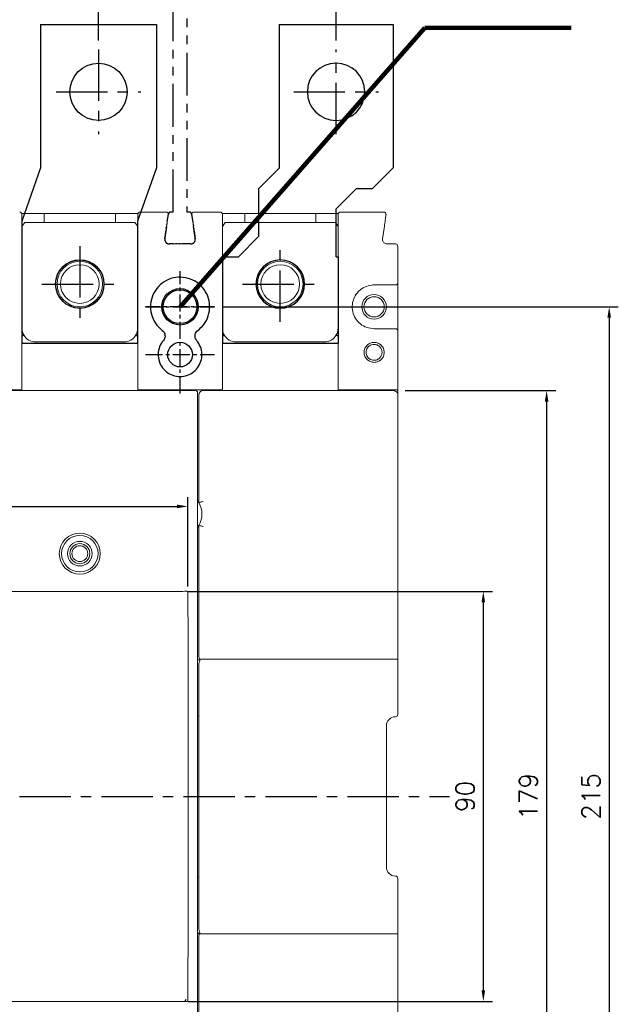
# Model space of a CAD drawing. Extents: x -2068 to 2710, y -907 to 1777.
# Tile 20 of 24: x -826 to -695, y 1328 to 1544. Entities that reach past the tile are written whole.
import ezdxf

# ---------------------------------------------------------------- set-up
doc = ezdxf.new("R2010")
doc.units = 0
doc.header["$LTSCALE"] = 3
doc.header["$MEASUREMENT"] = 0
doc.linetypes.add('CENTER', pattern=[2, 1.25, -0.25, 0.25, -0.25])
doc.linetypes.add('PHANTOM2', pattern=[1.25, 0.625, -0.125, 0.125, -0.125, 0.125, -0.125])
doc.layers.get('0').update_dxf_attribs({"linetype": 'CONTINUOUS'})
doc.layers.get('Defpoints').update_dxf_attribs({"linetype": 'CONTINUOUS'})
for name, color, linetype in [('ce', 4, 'CENTER'), ('cen', 1, 'CENTER'), ('di', 3, 'CONTINUOUS'), ('DIM', 3, 'CONTINUOUS'), ('dwg', 7, 'CONTINUOUS'), ('TOP', 7, 'CONTINUOUS')]:
    doc.layers.add(name, color=color, linetype=linetype)
doc.styles.add('KIM', font='ROMANS.shx', dxfattribs={"height": 5, "bigfont": 'GSG1.shx'})
doc.styles.get("Standard").update_dxf_attribs({"font": 'romans.shx', "height": 4, "bigfont": 'ghs.shx'})
doc.dimstyles.get("Standard").update_dxf_attribs({"dimtxt": 0.18, "dimasz": 0.18, "dimexe": 0.18, "dimexo": 0.0625, "dimgap": 0.09, "dimtad": 0, "dimtih": 1, "dimtoh": 1, "dimdec": 4, "dimzin": 0, "dimdsep": 46, "dimtxsty": 'Standard', "dimcen": 0.09, "dimadec": 0, "dimazin": 0, "dimtfac": 1, "dimtdec": 4, "dimtofl": 0, "dimtmove": 0, "dimatfit": 3, "dimfxl": 0, "dimtolj": 1, "dimtzin": 0, "dimarcsym": 0})
doc.dimstyles.new('STANDARD$0', dxfattribs={"dimtxt": 5, "dimasz": 5, "dimexe": 1, "dimexo": 2, "dimgap": 2, "dimtad": 1, "dimdec": 4, "dimzin": 12, "dimdsep": 46, "dimtxsty": 'KIM', "dimcen": -1, "dimdle": 0.1, "dimadec": 0, "dimazin": 0, "dimtfac": 1, "dimtdec": 4, "dimtmove": 0, "dimatfit": 3, "dimfxl": 0, "dimtolj": 1, "dimtzin": 0, "dimarcsym": 0})

# ---------------------------------------------------------------- blocks, each defined once
blk = doc.blocks.new('fsadfsafas')
at = {"layer": 'cen', "ltscale": 3}
for p, q in [((614, 610.86), (614, 629.46)), ((623.3, 620.16), (604.7, 620.16)), ((626.25, 569.66), (626.25, 586.26)), ((634.55, 577.96), (617.95, 577.96))]:
    blk.add_line(p, q, dxfattribs=at)
at = {"layer": 'dwg'}
for p, q in [((626.5, 634.96), (601.5, 634.96)), ((601.5, 634.96), (601.5, 603.46)), ((626.5, 634.96), (626.5, 603.41)), ((601.5, 603.46), (606, 598.96)), ((626.5, 603.41), (630.95, 598.96)), ((609.5, 598.96), (606, 598.96)), ((609.5, 598.96), (614, 594.46)), ((630.95, 588.46), (630.95, 598.96)), ((614, 583.96), (614, 594.46)), ((635.45, 583.96), (630.95, 588.46)), ((614, 583.96), (613.55, 583.96)), ((613.55, 583.96), (613.55, 564.96)), ((638.95, 583.96), (635.45, 583.96)), ((638.95, 583.96), (638.95, 564.96)), ((638.95, 564.96), (613.55, 564.96))]:
    blk.add_line(p, q, dxfattribs=at)
for centre, radius in [((614, 620.16), 6.3), ((626.25, 577.96), 5.3)]:
    blk.add_circle(centre, radius, dxfattribs=at)
blk = doc.blocks.new('fsadfadsfas')
at = {"layer": 'cen', "ltscale": 3}
for p, q in [((1428.96, 638.76), (1428.96, 655.36)), ((1437.26, 647.06), (1420.66, 647.06)), ((1424.86, 595.56), (1424.86, 614.16)), ((1434.16, 604.86), (1415.56, 604.86))]:
    blk.add_line(p, q, dxfattribs=at)
at = {"layer": 'dwg'}
for p, q in [((1416.26, 633.26), (1416.26, 660.06)), ((1441.66, 660.06), (1416.26, 660.06)), ((1441.66, 633.26), (1441.66, 660.06)), ((1412.16, 621.56), (1416.26, 633.26)), ((1437.56, 621.56), (1441.66, 633.26)), ((1412.16, 590.06), (1412.16, 621.56)), ((1437.56, 590.06), (1437.56, 621.56)), ((1437.56, 590.06), (1412.16, 590.06))]:
    blk.add_line(p, q, dxfattribs=at)
for centre, radius in [((1428.96, 647.06), 5.3), ((1424.86, 604.86), 6.3)]:
    blk.add_circle(centre, radius, dxfattribs=at)
blk = doc.blocks.new('*D14')
at = {"layer": 'Defpoints', "color": 0}
for p in [(-808.86, 1631.81), (-861.06, 1537.18), (-808.86, 1537.18)]:
    blk.add_point(p, dxfattribs=at)
at = {"layer": 'di'}
for p, q in [((-861.06, 1539.18), (-861.06, 1633.81)), ((-808.86, 1539.18), (-808.86, 1633.81)), ((-858.66, 1631.81), (-811.26, 1631.81))]:
    blk.add_line(p, q, dxfattribs=at)
for points in [[(-858.66, 1632.21), (-858.66, 1631.41), (-861.06, 1631.81)], [(-811.26, 1632.21), (-811.26, 1631.41), (-808.86, 1631.81)]]:
    blk.add_solid(points, dxfattribs=at)
at = {"layer": 'di', "insert": (-834.96, 1635.81), "char_height": 4, "attachment_point": 5}
blk.add_mtext('\\A1;52.2', dxfattribs=at)
blk = doc.blocks.new('*D15')
at = {"layer": 'Defpoints', "color": 0}
for p in [(-756.71, 1631.81), (-808.86, 1537.18), (-756.71, 1537.18)]:
    blk.add_point(p, dxfattribs=at)
at = {"layer": 'di'}
for p, q in [((-808.86, 1539.18), (-808.86, 1633.81)), ((-756.71, 1539.18), (-756.71, 1633.81)), ((-806.46, 1631.81), (-759.11, 1631.81))]:
    blk.add_line(p, q, dxfattribs=at)
for points in [[(-806.46, 1632.21), (-806.46, 1631.41), (-808.86, 1631.81)], [(-759.11, 1632.21), (-759.11, 1631.41), (-756.71, 1631.81)]]:
    blk.add_solid(points, dxfattribs=at)
at = {"layer": 'di', "insert": (-782.78, 1635.81), "char_height": 4, "attachment_point": 5}
blk.add_mtext('\\A1;52.2', dxfattribs=at)
blk = doc.blocks.new('*D45')
at = {"layer": 'Defpoints', "color": 0}
for p in [(-789.25, 1436.86), (-924.67, 1417.44), (-789.25, 1417.25)]:
    blk.add_point(p, dxfattribs=at)
at = {"layer": 'di'}
for p, q in [((-924.67, 1419.44), (-924.67, 1438.86)), ((-789.25, 1419.25), (-789.25, 1438.86)), ((-922.27, 1436.86), (-791.65, 1436.86))]:
    blk.add_line(p, q, dxfattribs=at)
for points in [[(-922.27, 1437.26), (-922.27, 1436.46), (-924.67, 1436.86)], [(-791.65, 1437.26), (-791.65, 1436.46), (-789.25, 1436.86)]]:
    blk.add_solid(points, dxfattribs=at)
at = {"layer": 'di', "insert": (-856.96, 1440.86), "char_height": 4, "attachment_point": 5}
blk.add_mtext('\\A1;136', dxfattribs=at)
blk = doc.blocks.new('*D110')
at = {"layer": 'Defpoints', "color": 0}
for p in [(-743.56, 1462.28), (-744.13, 1284.08), (-710.49, 1284.08)]:
    blk.add_point(p, dxfattribs=at)
at = {"layer": 'di'}
for p, q in [((-741.56, 1462.28), (-708.49, 1462.28)), ((-710.49, 1459.88), (-710.49, 1286.48)), ((-742.13, 1284.08), (-708.49, 1284.08))]:
    blk.add_line(p, q, dxfattribs=at)
for points in [[(-710.89, 1459.88), (-710.09, 1459.88), (-710.49, 1462.28)], [(-710.89, 1286.48), (-710.09, 1286.48), (-710.49, 1284.08)]]:
    blk.add_solid(points, dxfattribs=at)
at = {"layer": 'di', "insert": (-714.49, 1373.18), "char_height": 4, "attachment_point": 5, "rotation": 90}
blk.add_mtext('\\A1;179', dxfattribs=at)
blk = doc.blocks.new('*D111')
at = {"layer": 'Defpoints', "color": 0}
for p in [(-791.16, 1418.18), (-791.16, 1328.18), (-724.38, 1328.18)]:
    blk.add_point(p, dxfattribs=at)
at = {"layer": 'di'}
for p, q in [((-789.16, 1418.18), (-722.38, 1418.18)), ((-724.38, 1415.78), (-724.38, 1330.58)), ((-789.16, 1328.18), (-722.38, 1328.18))]:
    blk.add_line(p, q, dxfattribs=at)
for points in [[(-724.78, 1415.78), (-723.98, 1415.78), (-724.38, 1418.18)], [(-724.78, 1330.58), (-723.98, 1330.58), (-724.38, 1328.18)]]:
    blk.add_solid(points, dxfattribs=at)
at = {"layer": 'di', "insert": (-728.38, 1373.18), "char_height": 4, "attachment_point": 5, "rotation": 90}
blk.add_mtext('\\A1;90', dxfattribs=at)
blk = doc.blocks.new('*D109')
at = {"layer": 'Defpoints', "color": 0}
for p in [(-783.39, 1480.68), (-783.37, 1265.68), (-696.75, 1265.68)]:
    blk.add_point(p, dxfattribs=at)
at = {"layer": 'di'}
for p, q in [((-781.39, 1480.68), (-694.75, 1480.68)), ((-696.75, 1478.28), (-696.75, 1268.08)), ((-781.37, 1265.68), (-694.75, 1265.68))]:
    blk.add_line(p, q, dxfattribs=at)
for points in [[(-697.15, 1478.28), (-696.35, 1478.28), (-696.75, 1480.68)], [(-697.15, 1268.08), (-696.35, 1268.08), (-696.75, 1265.68)]]:
    blk.add_solid(points, dxfattribs=at)
at = {"layer": 'di', "insert": (-700.75, 1373.18), "char_height": 4, "attachment_point": 5, "rotation": 90}
blk.add_mtext('\\A1;215', dxfattribs=at)
blk = doc.blocks.new('ftuseduets')
at = {"layer": 'DIM', "color": 4, "linetype": 'PHANTOM2', "ltscale": 0.2}
for p, q in [((507.828, 171.36), (507.984, 172.446)), ((509.005, 172.446), (509.163, 171.361))]:
    blk.add_line(p, q, dxfattribs=at)
for centre, radius, start, end in [((508.083, 172.432), 0.1, 90, 171.87), ((508.907, 172.432), 0.1, 8.2422, 90), ((508.026, 171.332), 0.2, 171.87, 270), ((508.965, 171.332), 0.2, 270, 8.2422)]:
    blk.add_arc(centre, radius, start, end, dxfattribs=at)
at = {"layer": 'TOP', "color": 4, "linetype": 'PHANTOM2'}
for p, q in [((508.196, 172.532), (508.196, 194.532)), ((508.796, 194.532), (508.196, 194.532)), ((508.796, 194.532), (508.796, 172.532)), ((508.796, 186.258), (508.796, 186.863)), ((508.196, 186.056), (508.196, 185.45)), ((508.796, 185.45), (508.796, 186.056)), ((508.156, 185.032), (508.136, 185.032)), ((508.136, 185.032), (508.136, 184.965)), ((508.136, 184.958), (508.136, 184.936)), ((508.136, 184.928), (508.136, 184.906)), ((508.136, 184.899), (508.136, 184.832)), ((508.136, 184.632), (508.136, 184.832)), ((508.156, 184.832), (508.136, 184.832)), ((508.165, 185.032), (508.158, 185.032)), ((508.165, 184.832), (508.158, 184.832)), ((508.174, 185.032), (508.167, 185.032)), ((508.174, 184.832), (508.167, 184.832)), ((508.196, 185.032), (508.176, 185.032)), ((508.196, 184.832), (508.176, 184.832)), ((508.796, 185.032), (508.816, 185.032)), ((508.796, 184.832), (508.816, 184.832)), ((508.818, 185.032), (508.825, 185.032)), ((508.818, 184.832), (508.825, 184.832)), ((508.827, 185.032), (508.834, 185.032)), ((508.827, 184.832), (508.834, 184.832)), ((508.836, 185.032), (508.856, 185.032)), ((508.836, 184.832), (508.856, 184.832)), ((508.856, 185.032), (508.856, 184.965)), ((508.856, 184.958), (508.856, 184.936)), ((508.856, 184.928), (508.856, 184.906)), ((508.856, 184.899), (508.856, 184.832)), ((508.856, 184.632), (508.856, 184.832)), ((508.136, 184.543), (508.136, 184.61)), ((508.136, 184.454), (508.136, 184.521)), ((508.136, 184.232), (508.136, 184.432)), ((508.136, 184.232), (508.136, 184.165)), ((508.156, 184.232), (508.136, 184.232)), ((508.165, 184.232), (508.158, 184.232)), ((508.174, 184.232), (508.167, 184.232)), ((508.196, 184.232), (508.176, 184.232)), ((508.796, 184.232), (508.816, 184.232)), ((508.818, 184.232), (508.825, 184.232)), ((508.827, 184.232), (508.834, 184.232)), ((508.836, 184.232), (508.856, 184.232)), ((508.856, 184.543), (508.856, 184.61)), ((508.856, 184.454), (508.856, 184.521)), ((508.856, 184.232), (508.856, 184.432)), ((508.856, 184.232), (508.856, 184.165)), ((508.136, 184.158), (508.136, 184.136)), ((508.136, 184.128), (508.136, 184.106)), ((508.136, 184.099), (508.136, 184.032)), ((508.156, 184.032), (508.136, 184.032)), ((508.165, 184.032), (508.158, 184.032)), ((508.174, 184.032), (508.167, 184.032)), ((508.196, 184.032), (508.176, 184.032)), ((508.796, 184.032), (508.816, 184.032)), ((508.818, 184.032), (508.825, 184.032)), ((508.827, 184.032), (508.834, 184.032)), ((508.836, 184.032), (508.856, 184.032)), ((508.856, 184.158), (508.856, 184.136)), ((508.856, 184.128), (508.856, 184.106)), ((508.856, 184.099), (508.856, 184.032))]:
    blk.add_line(p, q, dxfattribs=at)
at = {"layer": 'TOP', "color": 4, "linetype": 'PHANTOM2', "ltscale": 0.2}
for p, q in [((508.196, 172.532), (508.083, 172.532)), ((508.907, 172.532), (508.796, 172.532)), ((508.833, 172.532), (508.796, 172.532)), ((508.85, 172.532), (508.838, 172.532)), ((508.867, 172.532), (508.854, 172.532)), ((508.907, 172.532), (508.871, 172.532)), ((508.965, 171.132), (508.026, 171.132))]:
    blk.add_line(p, q, dxfattribs=at)
blk = doc.blocks.new('123126')
at = {"layer": 'ce'}
blk.add_blockref('ftuseduets', (-1607.61, 1643.428), dxfattribs=at)

msp = doc.modelspace()

# ---------------------------------------------------------------- linework, layer by layer
at = {"color": 7, "linetype": 'Continuous', "lineweight": 15}
for p, q in [((-825.701, 1501.184), (-820.759, 1501.184)), ((-820.759, 1501.184), (-820.759, 1499.184)), ((-805.159, 1501.184), (-820.759, 1501.184)), ((-805.159, 1499.184), (-805.159, 1501.184)), ((-805.159, 1501.184), (-800.218, 1501.184)), ((-799.759, 1501.484), (-794.036, 1501.484)), ((-787.883, 1501.484), (-782.159, 1501.484)), ((-781.701, 1501.184), (-776.759, 1501.184)), ((-761.159, 1501.184), (-776.759, 1501.184)), ((-776.759, 1501.184), (-776.759, 1499.184)), ((-761.159, 1501.184), (-756.218, 1501.184)), ((-761.159, 1499.184), (-761.159, 1501.184)), ((-755.759, 1501.484), (-746.236, 1501.484)), ((-825.059, 1499.184), (-825.659, 1498.334)), ((-825.659, 1498.484), (-825.659, 1475.984)), ((-825.059, 1499.184), (-800.859, 1499.184)), ((-800.259, 1498.334), (-800.859, 1499.184)), ((-800.259, 1475.984), (-800.259, 1498.484)), ((-793.898, 1498.413), (-794.296, 1495.625)), ((-793.872, 1498.296), (-794.296, 1495.325)), ((-787.622, 1495.325), (-788.047, 1498.296)), ((-787.622, 1495.625), (-788.021, 1498.413)), ((-781.059, 1499.184), (-781.659, 1498.334)), ((-781.659, 1498.484), (-781.659, 1475.984)), ((-781.059, 1499.184), (-756.859, 1499.184)), ((-756.259, 1498.334), (-756.859, 1499.184)), ((-756.259, 1475.984), (-756.259, 1498.484)), ((-746.098, 1498.413), (-746.496, 1495.625)), ((-793.306, 1494.484), (-788.612, 1494.484)), ((-745.506, 1494.484), (-743.659, 1494.484)), ((-743.159, 1493.984), (-743.159, 1485.984)), ((-743.659, 1485.484), (-748.359, 1485.484)), ((-743.159, 1485.984), (-743.159, 1475.384)), ((-748.359, 1475.884), (-743.659, 1475.884)), ((-743.159, 1462.484), (-743.159, 1475.384)), ((-825.659, 1462.484), (-825.659, 1474.181)), ((-822.659, 1472.984), (-803.259, 1472.984)), ((-800.259, 1462.484), (-800.259, 1474.181)), ((-781.659, 1462.484), (-781.659, 1474.181)), ((-778.659, 1472.984), (-759.259, 1472.984)), ((-778.659, 1472.984), (-759.259, 1472.984)), ((-756.259, 1462.484), (-756.259, 1474.181)), ((-926.459, 1462.284), (-787.459, 1462.284)), ((-844.259, 1462.484), (-825.659, 1462.484)), ((-800.259, 1462.484), (-781.659, 1462.484)), ((-787.159, 1461.984), (-787.159, 1461.719)), ((-787.159, 1461.719), (-787.159, 1284.649)), ((-785.859, 1462.284), (-744.159, 1462.284)), ((-756.259, 1462.484), (-743.159, 1462.484)), ((-743.159, 1461.282), (-743.159, 1462.484)), ((-786.859, 1460.841), (-786.859, 1461.282)), ((-786.859, 1437.68), (-786.859, 1460.841)), ((-743.159, 1461.282), (-743.159, 1461.018)), ((-743.159, 1461.018), (-743.159, 1404.55)), ((-786.859, 1437.68), (-787.159, 1438.117)), ((-787.159, 1432.251), (-786.859, 1432.688)), ((-786.859, 1404.727), (-786.859, 1432.688)), ((-831.059, 1418.184), (-791.159, 1418.184)), ((-786.581, 1403.184), (-787.159, 1403.184)), ((-786.859, 1404.338), (-786.859, 1404.727)), ((-786.859, 1404.073), (-786.859, 1404.338)), ((-786.662, 1403.339), (-743.159, 1403.339)), ((-743.159, 1404.55), (-743.159, 1404.338)), ((-743.159, 1404.338), (-743.159, 1402.341)), ((-786.859, 1344.184), (-786.859, 1402.184)), ((-743.159, 1402.341), (-743.159, 1391.184)), ((-786.859, 1390.884), (-787.159, 1390.884)), ((-745.659, 1388.684), (-745.659, 1357.684)), ((-789.159, 1382.451), (-789.159, 1363.918)), ((-786.859, 1355.484), (-787.159, 1355.484)), ((-743.159, 1355.184), (-743.159, 1344.027)), ((-786.581, 1343.184), (-787.159, 1343.184)), ((-743.159, 1343.029), (-787.159, 1343.029)), ((-743.159, 1344.027), (-743.159, 1342.03)), ((-786.859, 1342.03), (-786.859, 1342.295)), ((-786.859, 1341.641), (-786.859, 1342.03)), ((-786.859, 1285.527), (-786.859, 1341.641)), ((-743.159, 1342.03), (-743.159, 1341.818)), ((-743.159, 1341.818), (-743.159, 1285.35)), ((-831.059, 1328.184), (-791.159, 1328.184))]:
    msp.add_line(p, q, dxfattribs=at)
at = {"color": 7, "linetype": 'Continuous', "lineweight": 15, "flags": 128}
msp.add_lwpolyline([(-793.541, 1500.613), (-793.537, 1500.72), (-793.554, 1500.817)], dxfattribs=at)
at = {"color": 7, "linetype": 'Continuous', "lineweight": 15}
for centre, radius in [((-812.959, 1485.684), 5.35), ((-812.959, 1485.684), 5), ((-812.959, 1485.684), 4.25), ((-768.959, 1485.684), 5.35), ((-768.959, 1485.684), 5), ((-768.959, 1485.684), 4.25), ((-748.359, 1480.684), 2.7), ((-748.359, 1480.684), 2.225), ((-812.959, 1426.484), 4.5), ((-812.959, 1426.484), 4), ((-812.959, 1426.484), 2.7), ((-812.959, 1426.484), 2.2), ((-812.959, 1426.484), 1.75)]:
    msp.add_circle(centre, radius, dxfattribs=at)
for centre, radius in [((-790.959, 1480.684), 4), ((-790.959, 1480.684), 3.7), ((-790.959, 1470.184), 2.7)]:
    msp.add_circle(centre, radius)
for centre, radius, start, end in [((-826.159, 1500.984), 0.5, 0, 90), ((-799.759, 1500.984), 0.5, 90, 180), ((-794.036, 1500.984), 0.5, 351.8699, 90), ((-787.883, 1500.984), 0.5, 90, 188.1301), ((-787.883, 1500.684), 0.5, 149.25665, 188.1301), ((-782.159, 1500.984), 0.5, 0, 90), ((-755.759, 1500.984), 0.5, 90, 180), ((-746.236, 1500.984), 0.5, 351.8699, 90), ((-743.659, 1493.984), 0.5, 0, 90), ((-743.659, 1485.984), 0.5, 270, 0), ((-822.659, 1475.984), 3, 209.73773, 270), ((-803.259, 1475.984), 3, 270, 330.26227), ((-778.659, 1475.984), 3, 209.73773, 270), ((-778.659, 1475.984), 3, 209.73773, 270), ((-759.259, 1475.984), 3, 270, 330.26227), ((-759.259, 1475.984), 3, 270, 329.88045), ((-790.959, 1435.184), 4.8, 328.66779, 31.33221), ((-785.859, 1402.184), 1, 170.96169, 180), ((-743.659, 1388.684), 2, 90, 180), ((-743.659, 1391.184), 0.5, 270, 0), ((-743.659, 1357.684), 2, 180, 270), ((-743.659, 1355.184), 0.5, 0, 90), ((-785.859, 1344.184), 1, 180, 189.03831), ((-790.159, 1328.684), 0.5, 270, 0)]:
    msp.add_arc(centre, radius, start, end, dxfattribs=at)
for centre, major_axis, ratio, start_param, end_param in [((-787.459, 1461.984), (0, 0.301), 0.9982744, 4.712389, 6.2831853), ((-785.859, 1461.282), (0, -1.002), 0.9982744, 3.1415927, 4.712389), ((-744.159, 1461.282), (0, -1.002), 0.9982744, 1.5707963, 3.1415927), ((-791.159, 1418.889), (4, 0), 0.176327, 4.712389, 5.1164047), ((-791.159, 1327.479), (4, 0), 0.176327, 1.1667806, 1.5707963)]:
    msp.add_ellipse(centre, major_axis=major_axis, ratio=ratio, start_param=start_param, end_param=end_param, dxfattribs=at)
for points, knots in [([(-825.659, 1500.984), (-825.659, 1500.956), (-825.659, 1500.9), (-825.659, 1500.461), (-825.659, 1499.817), (-825.659, 1499.115), (-825.659, 1498.659), (-825.659, 1498.484)], [0, 0, 0, 0, 0.2178729, 0.4357917, 0.6524092, 0.8666222, 1, 1, 1, 1]), ([(-800.259, 1498.484), (-800.259, 1498.763), (-800.259, 1499.32), (-800.259, 1500.064), (-800.259, 1500.629), (-800.259, 1500.938), (-800.259, 1500.971), (-800.259, 1500.984)], [0, 0, 0, 0, 0.2116692, 0.4233033, 0.6359511, 0.850839, 1, 1, 1, 1]), ([(-793.541, 1500.913), (-793.545, 1500.886), (-793.552, 1500.832), (-793.613, 1500.41), (-793.702, 1499.788), (-793.802, 1499.084), (-793.87, 1498.61), (-793.898, 1498.413)], [0, 0, 0, 0, 0.21175, 0.4235127, 0.6352042, 0.8481868, 1, 1, 1, 1]), ([(-788.021, 1498.413), (-788.061, 1498.695), (-788.141, 1499.257), (-788.249, 1500.009), (-788.329, 1500.574), (-788.372, 1500.871), (-788.376, 1500.901), (-788.378, 1500.913)], [0, 0, 0, 0, 0.2162173, 0.4325032, 0.6470846, 0.859614, 1, 1, 1, 1]), ([(-781.659, 1500.984), (-781.659, 1500.956), (-781.659, 1500.9), (-781.659, 1500.461), (-781.659, 1499.817), (-781.659, 1499.115), (-781.659, 1498.659), (-781.659, 1498.484)], [0, 0, 0, 0, 0.2178729, 0.4357917, 0.6524092, 0.8666222, 1, 1, 1, 1]), ([(-756.259, 1498.484), (-756.259, 1498.764), (-756.259, 1499.324), (-756.259, 1500.071), (-756.259, 1500.636), (-756.259, 1500.94), (-756.259, 1500.971), (-756.259, 1500.984)], [0, 0, 0, 0, 0.2132673, 0.4265184, 0.6402532, 0.85505, 1, 1, 1, 1]), ([(-745.741, 1500.913), (-745.745, 1500.886), (-745.753, 1500.83), (-745.814, 1500.402), (-745.904, 1499.769), (-746.005, 1499.066), (-746.072, 1498.598), (-746.098, 1498.413)], [0, 0, 0, 0, 0.213191, 0.4263131, 0.6411484, 0.857945, 1, 1, 1, 1]), ([(-794.296, 1495.625), (-794.301, 1495.513), (-794.311, 1495.287), (-794.183, 1494.967), (-793.965, 1494.708), (-793.662, 1494.522), (-793.428, 1494.497), (-793.306, 1494.484)], [0, 0, 0, 0, 0.1964019, 0.3928596, 0.5895789, 0.7867316, 1, 1, 1, 1]), ([(-788.612, 1494.484), (-788.5, 1494.495), (-788.275, 1494.517), (-787.975, 1494.69), (-787.749, 1494.944), (-787.609, 1495.27), (-787.618, 1495.504), (-787.622, 1495.625)], [0, 0, 0, 0, 0.197338, 0.3946946, 0.5920238, 0.7890438, 1, 1, 1, 1]), ([(-746.496, 1495.625), (-746.501, 1495.513), (-746.511, 1495.287), (-746.383, 1494.966), (-746.164, 1494.707), (-745.861, 1494.522), (-745.628, 1494.497), (-745.506, 1494.484)], [0, 0, 0, 0, 0.1964516, 0.3929378, 0.5895543, 0.7864782, 1, 1, 1, 1]), ([(-748.359, 1485.484), (-748.534, 1485.478), (-749.245, 1485.454), (-750.473, 1485.093), (-751.813, 1484.149), (-752.764, 1482.812), (-753.22, 1481.236), (-753.129, 1479.598), (-752.501, 1478.079), (-751.408, 1476.865), (-749.974, 1476.042), (-748.897, 1475.937), (-748.359, 1475.884)], [0, 0, 0, 0, 0.0349025, 0.1422145, 0.2496425, 0.356878, 0.4640098, 0.5713242, 0.6787557, 0.7859578, 0.8929776, 1, 1, 1, 1]), ([(-825.659, 1475.984), (-825.63, 1475.648), (-825.585, 1475.124), (-825.349, 1474.661), (-825.264, 1474.496)], [0, 0, 0, 0, 0.6425452, 1, 1, 1, 1]), ([(-825.63, 1474.265), (-825.583, 1474.292), (-825.488, 1474.348), (-825.371, 1474.419), (-825.291, 1474.471), (-825.266, 1474.491), (-825.264, 1474.495), (-825.264, 1474.496), (-825.264, 1474.496)], [0, 0, 0, 0, 0.234755, 0.4695132, 0.7043524, 0.9393996, 0.9791704, 1, 1, 1, 1]), ([(-800.654, 1474.496), (-800.57, 1474.661), (-800.333, 1475.124), (-800.288, 1475.648), (-800.259, 1475.984)], [0, 0, 0, 0, 0.3574542, 1, 1, 1, 1]), ([(-800.288, 1474.265), (-800.336, 1474.292), (-800.431, 1474.348), (-800.547, 1474.419), (-800.628, 1474.471), (-800.652, 1474.491), (-800.655, 1474.495), (-800.654, 1474.496), (-800.654, 1474.496)], [0, 0, 0, 0, 0.234755, 0.4695132, 0.7043523, 0.9393996, 0.9791703, 1, 1, 1, 1]), ([(-781.659, 1475.984), (-781.63, 1475.648), (-781.585, 1475.124), (-781.349, 1474.661), (-781.264, 1474.496)], [0, 0, 0, 0, 0.64254503, 1, 1, 1, 1]), ([(-781.63, 1474.265), (-781.583, 1474.292), (-781.488, 1474.348), (-781.371, 1474.419), (-781.291, 1474.471), (-781.266, 1474.491), (-781.264, 1474.495), (-781.264, 1474.496), (-781.264, 1474.496)], [0, 0, 0, 0, 0.2347519, 0.4695113, 0.7043517, 0.9393991, 0.9791702, 1, 1, 1, 1]), ([(-756.664, 1474.479), (-756.577, 1474.648), (-756.334, 1475.116), (-756.289, 1475.646), (-756.259, 1475.984)], [0, 0, 0, 0, 0.36225458, 1, 1, 1, 1]), ([(-756.28, 1474.24), (-756.328, 1474.268), (-756.423, 1474.324), (-756.544, 1474.397), (-756.629, 1474.451), (-756.66, 1474.473), (-756.664, 1474.478), (-756.664, 1474.478), (-756.664, 1474.479)], [0, 0, 0, 0, 0.2283818, 0.4567577, 0.6851818, 0.9136991, 0.9759692, 1, 1, 1, 1]), ([(-756.654, 1474.496), (-756.57, 1474.661), (-756.333, 1475.124), (-756.288, 1475.648), (-756.259, 1475.984)], [0, 0, 0, 0, 0.3574542, 1, 1, 1, 1]), ([(-743.159, 1475.384), (-743.163, 1475.43), (-743.171, 1475.522), (-743.232, 1475.656), (-743.339, 1475.783), (-743.49, 1475.865), (-743.605, 1475.884), (-743.658, 1475.884), (-743.659, 1475.884)], [0, 0, 0, 0, 0.1488778, 0.2971634, 0.4986416, 0.7654615, 0.9951413, 1, 1, 1, 1]), ([(-825.659, 1474.181), (-825.659, 1474.192), (-825.658, 1474.213), (-825.652, 1474.239), (-825.641, 1474.257), (-825.633, 1474.262), (-825.63, 1474.265)], [0, 0, 0, 0, 0.3460913, 0.6945292, 0.8684999, 1, 1, 1, 1]), ([(-800.288, 1474.265), (-800.285, 1474.262), (-800.275, 1474.255), (-800.265, 1474.234), (-800.26, 1474.208), (-800.259, 1474.189), (-800.259, 1474.181)], [0, 0, 0, 0, 0.1590471, 0.3666058, 0.7492402, 1, 1, 1, 1]), ([(-781.659, 1474.181), (-781.659, 1474.192), (-781.658, 1474.213), (-781.652, 1474.239), (-781.641, 1474.257), (-781.633, 1474.262), (-781.63, 1474.265)], [0, 0, 0, 0, 0.3460861, 0.6945049, 0.8684716, 1, 1, 1, 1]), ([(-756.28, 1474.24), (-756.277, 1474.237), (-756.27, 1474.232), (-756.263, 1474.217), (-756.26, 1474.199), (-756.259, 1474.186), (-756.259, 1474.181)], [0, 0, 0, 0, 0.1691133, 0.3857836, 0.7905072, 1, 1, 1, 1]), ([(-746.136, 1470.684), (-746.17, 1470.397), (-746.239, 1469.823), (-746.747, 1469.089), (-747.481, 1468.607), (-748.348, 1468.43), (-749.214, 1468.606), (-749.954, 1469.088), (-750.442, 1469.823), (-750.621, 1470.686), (-750.442, 1471.548), (-749.953, 1472.28), (-749.214, 1472.762), (-748.347, 1472.938), (-747.479, 1472.761), (-746.746, 1472.278), (-746.238, 1471.545), (-746.17, 1470.971), (-746.136, 1470.684)], [0, 0, 0, 0, 0.0622496, 0.1246643, 0.1872873, 0.2500223, 0.3127178, 0.375258, 0.4377339, 0.5001513, 0.5624055, 0.6247436, 0.6873231, 0.7500634, 0.8128156, 0.8754149, 0.9377794, 1, 1, 1, 1]), ([(-746.609, 1470.684), (-746.631, 1470.895), (-746.664, 1471.225), (-746.876, 1471.636), (-747.132, 1471.957), (-747.472, 1472.214), (-747.836, 1472.366), (-748.098, 1472.419), (-748.262, 1472.432), (-748.427, 1472.437), (-748.74, 1472.411), (-749.133, 1472.277), (-749.514, 1472.02), (-749.816, 1471.692), (-750.049, 1471.236), (-750.141, 1470.686), (-750.05, 1470.134), (-749.817, 1469.677), (-749.515, 1469.349), (-749.134, 1469.091), (-748.74, 1468.958), (-748.293, 1468.92), (-747.898, 1468.976), (-747.473, 1469.153), (-747.133, 1469.41), (-746.877, 1469.732), (-746.665, 1470.142), (-746.631, 1470.473), (-746.609, 1470.684)], [0, 0, 0, 0, 0.0573022, 0.0898264, 0.1248558, 0.1692265, 0.2048979, 0.2318434, 0.2420427, 0.2500512, 0.2769366, 0.3274705, 0.3617141, 0.4018752, 0.447939, 0.49989, 0.5519609, 0.5981194, 0.6383491, 0.6726365, 0.723179, 0.7499703, 0.7950197, 0.8306899, 0.8750551, 0.9100942, 0.9426361, 1, 1, 1, 1]), ([(-786.859, 1437.68), (-786.849, 1437.683), (-786.828, 1437.689), (-786.665, 1437.734), (-786.423, 1437.8), (-786.143, 1437.874), (-785.947, 1437.924), (-785.862, 1437.946), (-785.859, 1437.946)], [0, 0, 0, 0, 0.205376, 0.4106314, 0.6194119, 0.8354111, 0.9942422, 1, 1, 1, 1]), ([(-786.859, 1432.688), (-786.849, 1432.685), (-786.828, 1432.679), (-786.665, 1432.634), (-786.423, 1432.568), (-786.143, 1432.494), (-785.947, 1432.444), (-785.862, 1432.423), (-785.859, 1432.422)], [0, 0, 0, 0, 0.2053757, 0.4106312, 0.6194116, 0.8354112, 0.9942422, 1, 1, 1, 1]), ([(-789.587, 1418.241), (-789.54, 1418.24), (-789.458, 1418.238), (-789.357, 1418.188), (-789.291, 1418.121), (-789.257, 1418.047), (-789.253, 1417.997), (-789.252, 1417.978)], [0, 0, 0, 0, 0.2994204, 0.5263949, 0.7070068, 0.8887843, 1, 1, 1, 1]), ([(-789.252, 1417.978), (-789.233, 1415.409), (-789.145, 1403.566), (-789.153, 1391.724), (-789.159, 1382.451)], [0, 0, 0, 0, 0.216992, 1, 1, 1, 1]), ([(-786.581, 1403.184), (-786.686, 1403.382), (-786.835, 1403.665), (-786.854, 1403.98), (-786.859, 1404.073)], [0, 0, 0, 0, 0.7025256, 1, 1, 1, 1]), ([(-786.847, 1402.341), (-786.803, 1402.482), (-786.716, 1402.763), (-786.626, 1403.044), (-786.581, 1403.184)], [0, 0, 0, 0, 0.4999099, 1, 1, 1, 1]), ([(-789.159, 1363.918), (-789.159, 1361.251), (-789.156, 1349.408), (-789.21, 1337.566), (-789.252, 1328.39)], [0, 0, 0, 0, 0.2251735, 1, 1, 1, 1]), ([(-786.859, 1342.295), (-786.841, 1342.465), (-786.808, 1342.781), (-786.653, 1343.057), (-786.581, 1343.184)], [0, 0, 0, 0, 0.5400621, 1, 1, 1, 1]), ([(-786.581, 1343.184), (-786.608, 1343.282), (-786.684, 1343.565), (-786.783, 1343.844), (-786.847, 1344.027)], [0, 0, 0, 0, 0.3462656, 1, 1, 1, 1]), ([(-789.252, 1328.39), (-789.254, 1328.363), (-789.259, 1328.311), (-789.297, 1328.242), (-789.358, 1328.18), (-789.456, 1328.13), (-789.539, 1328.128), (-789.587, 1328.127)], [0, 0, 0, 0, 0.1543866, 0.3086003, 0.466366, 0.6970709, 1, 1, 1, 1])]:
    msp.add_open_spline(points, degree=3, knots=knots, dxfattribs=at)
for points, knots in [([(-787.068, 1475.478), (-786.6, 1475.893), (-785.589, 1476.79), (-784.649, 1478.693), (-784.337, 1480.881), (-784.777, 1483.063), (-785.911, 1484.973), (-787.609, 1486.397), (-789.679, 1487.182), (-791.897, 1487.242), (-794.014, 1486.562), (-795.784, 1485.222), (-797.009, 1483.379), (-797.562, 1481.232), (-797.366, 1479.027), (-796.479, 1476.964), (-795.394, 1475.973), (-794.851, 1475.478)], [0, 0, 0, 0, 0.0576455, 0.1246599, 0.1917276, 0.2592147, 0.3268307, 0.3940899, 0.4611735, 0.5282591, 0.5958477, 0.6633841, 0.7305035, 0.797489, 0.8648338, 0.9324162, 1, 1, 1, 1]), ([(-794.851, 1475.478), (-794.743, 1475.382), (-794.509, 1475.174), (-794.291, 1474.731), (-794.223, 1474.227), (-794.318, 1473.718), (-794.512, 1473.441), (-794.609, 1473.302)], [0, 0, 0, 0, 0.1767702, 0.3824571, 0.5882182, 0.7941418, 1, 1, 1, 1]), ([(-787.31, 1473.302), (-787.394, 1473.419), (-787.577, 1473.674), (-787.692, 1474.152), (-787.648, 1474.66), (-787.443, 1475.136), (-787.193, 1475.364), (-787.068, 1475.478)], [0, 0, 0, 0, 0.1762349, 0.3819524, 0.5878501, 0.7939744, 1, 1, 1, 1]), ([(-794.609, 1473.302), (-794.781, 1473.077), (-795.279, 1472.427), (-795.756, 1471.124), (-795.802, 1469.488), (-795.297, 1467.923), (-794.306, 1466.616), (-792.94, 1465.712), (-791.352, 1465.308), (-789.717, 1465.452), (-788.221, 1466.13), (-787.036, 1467.263), (-786.29, 1468.723), (-786.075, 1470.342), (-786.38, 1471.969), (-787, 1472.858), (-787.31, 1473.302)], [0, 0, 0, 0, 0.0389932, 0.1127209, 0.1865914, 0.2607106, 0.334796, 0.4086203, 0.4823615, 0.5563266, 0.6304755, 0.7044802, 0.7782374, 0.8520288, 0.9260134, 1, 1, 1, 1])]:
    msp.add_open_spline(points, degree=3, knots=knots)
at = {"layer": 'cen'}
for p, q in [((-790.959, 1461.652), (-790.959, 1488.514)), ((-783.373, 1480.684), (-798.545, 1480.684)), ((-798.545, 1480.684), (-783.373, 1480.684)), ((-798.545, 1470.184), (-783.373, 1470.184))]:
    msp.add_line(p, q, dxfattribs=at)
at = {"layer": 'cen', "ltscale": 3}
msp.add_line((-934.206, 1373.184), (-731.786, 1373.184), dxfattribs=at)

# ---------------------------------------------------------------- block references
at = {"layer": 'di', "xscale": 5, "yscale": 5, "zscale": 5}
msp.add_blockref('123126', (4704.614, -7578.318), dxfattribs=at)
at = {"layer": 'di', "rotation": 180}
msp.add_blockref('fsadfadsfas', (615.997, 2132.744), dxfattribs=at)
at = {"layer": 'di', "xscale": -1}
msp.add_blockref('fsadfsafas', (-142.705, 907.726), dxfattribs=at)

# ---------------------------------------------------------------- dimensions: what is measured, and where the dimension line sits
at = {"layer": 'di'}
dim = msp.add_linear_dim(base=(-808.859, 1631.806), p1=(-861.059, 1537.184), p2=(-808.859, 1537.184), dimstyle='STANDARD$0', override={"dimtxt": 4, "dimasz": 2.4, "dimexe": 2, "dimdec": 2, "dimzin": 8, "dimtxsty": 'Standard', "dimcen": 0, "dimdle": 0, "dimclrd": 256, "dimclre": 256, "dimclrt": 256, "dimadec": 2, "dimazin": 2, "dimtfac": 0.6, "dimtdec": 2, "dimtzin": 8, "dimlwd": 65535, "dimlwe": 65535}, dxfattribs=at)
dim.commit()
dim.dimension.update_dxf_attribs({"geometry": '*D14', "text_midpoint": (-834.959, 1631.806), "dimtype": 160})
dim = msp.add_linear_dim(base=(-756.709, 1631.806), p1=(-808.859, 1537.184), p2=(-756.709, 1537.184), text='52.2', dimstyle='STANDARD$0', override={"dimtxt": 4, "dimasz": 2.4, "dimexe": 2, "dimdec": 2, "dimzin": 8, "dimtxsty": 'Standard', "dimcen": 0, "dimdle": 0, "dimclrd": 256, "dimclre": 256, "dimclrt": 256, "dimadec": 2, "dimazin": 2, "dimtfac": 0.6, "dimtdec": 2, "dimtzin": 8, "dimlwd": 65535, "dimlwe": 65535}, dxfattribs=at)
dim.commit()
dim.dimension.update_dxf_attribs({"geometry": '*D15', "text_midpoint": (-782.784, 1631.806), "dimtype": 160})
dim = msp.add_linear_dim(base=(-696.747, 1265.684), p1=(-783.388, 1480.684), p2=(-783.373, 1265.684), angle=90, text='215', dimstyle='STANDARD$0', override={"dimtxt": 4, "dimasz": 2.4, "dimexe": 2, "dimdec": 2, "dimzin": 8, "dimtxsty": 'Standard', "dimcen": 0, "dimdle": 0, "dimclrd": 256, "dimclre": 256, "dimclrt": 256, "dimadec": 2, "dimazin": 2, "dimtfac": 0.6, "dimtdec": 2, "dimtzin": 8, "dimlwd": 65535, "dimlwe": 65535}, dxfattribs=at)
dim.commit()
dim.dimension.update_dxf_attribs({"geometry": '*D109', "text_midpoint": (-696.747, 1373.184), "dimtype": 160})
dim = msp.add_linear_dim(base=(-710.485, 1284.084), p1=(-743.56, 1462.284), p2=(-744.125, 1284.084), angle=90, text='179', dimstyle='STANDARD$0', override={"dimtxt": 4, "dimasz": 2.4, "dimexe": 2, "dimdec": 2, "dimzin": 8, "dimtxsty": 'Standard', "dimcen": 0, "dimdle": 0, "dimclrd": 256, "dimclre": 256, "dimclrt": 256, "dimadec": 2, "dimazin": 2, "dimtfac": 0.6, "dimtdec": 2, "dimtzin": 8, "dimlwd": 65535, "dimlwe": 65535}, dxfattribs=at)
dim.commit()
dim.dimension.update_dxf_attribs({"geometry": '*D110', "text_midpoint": (-714.485, 1373.184)})
dim = msp.add_linear_dim(base=(-789.246, 1436.855), p1=(-924.669, 1417.437), p2=(-789.246, 1417.254), text='136', dimstyle='STANDARD$0', override={"dimtxt": 4, "dimasz": 2.4, "dimexe": 2, "dimdec": 2, "dimzin": 8, "dimtxsty": 'Standard', "dimcen": 0, "dimdle": 0, "dimclrd": 256, "dimclre": 256, "dimclrt": 256, "dimadec": 2, "dimazin": 2, "dimtfac": 0.6, "dimtdec": 2, "dimtzin": 8, "dimlwd": 65535, "dimlwe": 65535}, dxfattribs=at)
dim.commit()
dim.dimension.update_dxf_attribs({"geometry": '*D45', "text_midpoint": (-856.958, 1440.855)})
dim = msp.add_linear_dim(base=(-724.376, 1328.184), p1=(-791.159, 1418.184), p2=(-791.159, 1328.184), angle=90, dimstyle='STANDARD$0', override={"dimtxt": 4, "dimasz": 2.4, "dimexe": 2, "dimdec": 2, "dimzin": 8, "dimtxsty": 'Standard', "dimcen": 0, "dimdle": 0, "dimclrd": 256, "dimclre": 256, "dimclrt": 256, "dimadec": 2, "dimazin": 2, "dimtfac": 0.6, "dimtdec": 2, "dimtzin": 8, "dimlwd": 65535, "dimlwe": 65535}, dxfattribs=at)
dim.commit()
dim.dimension.update_dxf_attribs({"geometry": '*D111', "text_midpoint": (-728.376, 1373.184)})

# ---------------------------------------------------------------- leaders
at = {"layer": 'di', "annotation_type": 0, "has_hookline": 1, "hookline_direction": 0, "text_width": 26.946}
msp.add_leader([(-790.959, 1480.684), (-737.234, 1541.943), (-734.034, 1541.943)], dimstyle='Standard', override={"dimtxt": 4, "dimasz": 3.2, "dimexe": 2, "dimexo": 2, "dimgap": 2, "dimtad": 1, "dimtih": 0, "dimtoh": 0, "dimdec": 2, "dimzin": 8, "dimcen": 0, "dimclrd": 256, "dimclre": 256, "dimclrt": 256, "dimadec": 2, "dimazin": 2, "dimtfac": 0.6, "dimtdec": 2, "dimtofl": 1, "dimtzin": 8, "dimlwd": 65535, "dimlwe": 65535, "dimarcsym": 1}, dxfattribs=at)

doc.saveas('drawing.dxf')
